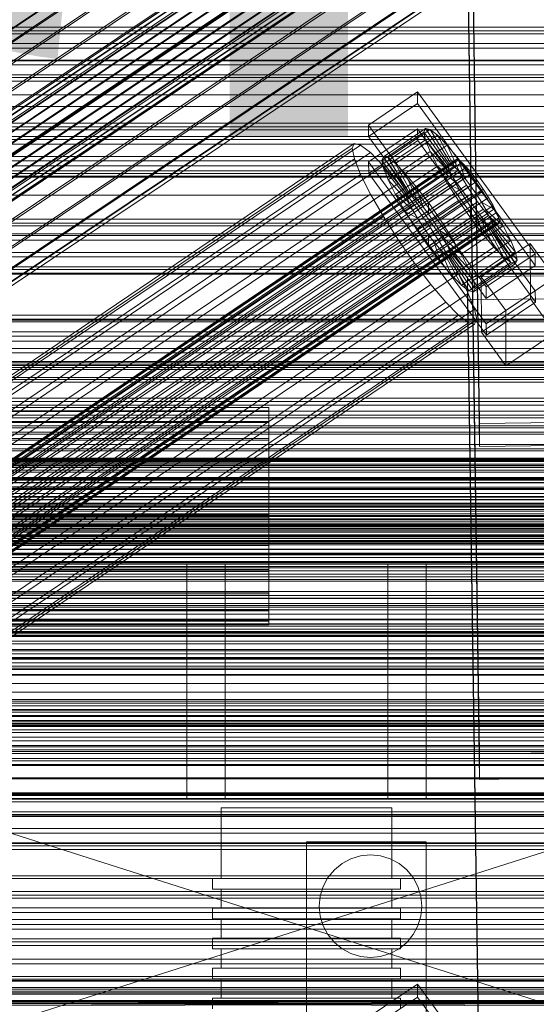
# Model space of a CAD drawing. Header units: millimetres. Extents: x -3490 to 61924, y -72580 to 6847.
# Tile 248 of 256: x 253 to 374, y -33803 to -33573. Entities that reach past the tile are written whole.
import ezdxf

# ---------------------------------------------------------------- set-up
doc = ezdxf.new("R2010")
doc.units = ezdxf.units.MM
for name, color, linetype, lineweight in [('COTAS_O', 1, 'Continuous', 0), ('COTAS_P', 1, 'Continuous', 0), ('frontal_briquetadora', 7, 'Continuous', 0), ('frontal_C01', 7, 'Continuous', 0), ('frontal_C02', 7, 'Continuous', 0), ('frontal_C03', 7, 'Continuous', 0), ('frontal_mezcladora', 7, 'Continuous', 0), ('frontal_secador', 7, 'Continuous', 0), ('frontal_tolva', 7, 'Continuous', 0)]:
    doc.layers.add(name, color=color, linetype=linetype, lineweight=lineweight)
doc.dimstyles.new('R19_100', dxfattribs={"dimtxt": 250, "dimasz": 150, "dimexe": 150, "dimexo": 80, "dimgap": 100, "dimtad": 1, "dimtih": 1, "dimtoh": 1, "dimdsep": 46, "dimcen": 0.09, "dimadec": 0, "dimazin": 0, "dimtfac": 1, "dimtdec": 4, "dimtofl": 0, "dimtmove": 0, "dimatfit": 3, "dimfxl": 1, "dimtolj": 1, "dimtzin": 0, "dimarcsym": 0})

# ---------------------------------------------------------------- blocks, each defined once
blk = doc.blocks.new('DIM_R29_57')
at = {"layer": 'COTAS_O'}
for p, q in [((-1725, -33700), (-1575, -33655)), ((1725, -33700), (1575, -33655)), ((-1725, -34400), (-1725, -33700)), ((-1725, -33700), (1725, -33700)), ((-1725, -33700), (-1575, -33745)), ((1725, -33700), (1575, -33745)), ((1725, -34400), (1725, -33700))]:
    blk.add_line(p, q, dxfattribs=at)
blk.add_text('3450 O', height=250, dxfattribs=at).set_placement((0, -33600))
blk = doc.blocks.new('DIM_R29_58')
at = {"layer": 'COTAS_P'}
for p, q in [((-150, -32300), (550, -32300)), ((550, -32300), (505, -32450)), ((550, -34900), (550, -32300)), ((550, -32300), (595, -32450)), ((550, -34900), (505, -34750)), ((550, -34900), (595, -34750)), ((-150, -34900), (550, -34900))]:
    blk.add_line(p, q, dxfattribs=at)
blk.add_text('2600 P', height=250, rotation=90, dxfattribs=at).set_placement((450, -33600))

msp = doc.modelspace()

# ---------------------------------------------------------------- linework, layer by layer
at = {"layer": 'frontal_briquetadora'}
for p, q in [((292, -33700), (348, -33700)), ((292, -33700), (292, -33755)), ((339, -33700), (301, -33700)), ((301, -33700), (301, -33755)), ((339, -33700), (339, -33755)), ((348, -33700), (348, -33755)), ((430, -33820), (210, -33750)), ((210, -33750), (430, -33750)), ((430, -33750), (210, -33820)), ((348, -33755), (292, -33755)), ((339, -33755), (301, -33755)), ((301.981, -33757), (300, -33757)), ((300, -33757), (300, -33773.5)), ((307.53, -33757), (301.981, -33757)), ((315.55, -33757), (307.53, -33757)), ((324.45, -33757), (315.55, -33757)), ((332.47, -33757), (324.45, -33757)), ((338.019, -33757), (332.47, -33757)), ((340, -33757), (338.019, -33757)), ((340, -33757), (340, -33773.5)), ((300.179, -33773.5), (298, -33773.5)), ((298, -33773.5), (298, -33776)), ((301.981, -33773.5), (300, -33773.5)), ((306.283, -33773.5), (300.179, -33773.5)), ((307.53, -33773.5), (301.981, -33773.5)), ((315.105, -33773.5), (306.283, -33773.5)), ((315.55, -33773.5), (307.53, -33773.5)), ((324.895, -33773.5), (315.105, -33773.5)), ((324.45, -33773.5), (315.55, -33773.5)), ((332.47, -33773.5), (324.45, -33773.5)), ((333.717, -33773.5), (324.895, -33773.5)), ((338.019, -33773.5), (332.47, -33773.5)), ((339.821, -33773.5), (333.717, -33773.5)), ((340, -33773.5), (338.019, -33773.5)), ((342, -33773.5), (339.821, -33773.5)), ((342, -33773.5), (342, -33776)), ((300.179, -33776), (298, -33776)), ((301.981, -33776), (300, -33776)), ((300, -33776), (300, -33780.5)), ((306.283, -33776), (300.179, -33776)), ((307.53, -33776), (301.981, -33776)), ((315.105, -33776), (306.283, -33776)), ((315.55, -33776), (307.53, -33776)), ((324.895, -33776), (315.105, -33776)), ((324.45, -33776), (315.55, -33776)), ((332.47, -33776), (324.45, -33776)), ((333.717, -33776), (324.895, -33776)), ((338.019, -33776), (332.47, -33776)), ((339.821, -33776), (333.717, -33776)), ((340, -33776), (338.019, -33776)), ((342, -33776), (339.821, -33776)), ((340, -33776), (340, -33780.5)), ((300.179, -33780.5), (298, -33780.5)), ((298, -33780.5), (298, -33783)), ((301.981, -33780.5), (300, -33780.5)), ((306.283, -33780.5), (300.179, -33780.5)), ((307.53, -33780.5), (301.981, -33780.5)), ((315.105, -33780.5), (306.283, -33780.5)), ((315.55, -33780.5), (307.53, -33780.5)), ((324.895, -33780.5), (315.105, -33780.5)), ((324.45, -33780.5), (315.55, -33780.5)), ((332.47, -33780.5), (324.45, -33780.5)), ((333.717, -33780.5), (324.895, -33780.5)), ((338.019, -33780.5), (332.47, -33780.5)), ((339.821, -33780.5), (333.717, -33780.5)), ((340, -33780.5), (338.019, -33780.5)), ((342, -33780.5), (339.821, -33780.5)), ((342, -33780.5), (342, -33783)), ((300.179, -33783), (298, -33783)), ((301.981, -33783), (300, -33783)), ((300, -33783), (300, -33787.5)), ((306.283, -33783), (300.179, -33783)), ((307.53, -33783), (301.981, -33783)), ((315.105, -33783), (306.283, -33783)), ((315.55, -33783), (307.53, -33783)), ((324.895, -33783), (315.105, -33783)), ((324.45, -33783), (315.55, -33783)), ((332.47, -33783), (324.45, -33783)), ((333.717, -33783), (324.895, -33783)), ((338.019, -33783), (332.47, -33783)), ((339.821, -33783), (333.717, -33783)), ((340, -33783), (338.019, -33783)), ((342, -33783), (339.821, -33783)), ((340, -33783), (340, -33787.5)), ((300.179, -33787.5), (298, -33787.5)), ((298, -33787.5), (298, -33790)), ((301.981, -33787.5), (300, -33787.5)), ((306.283, -33787.5), (300.179, -33787.5)), ((307.53, -33787.5), (301.981, -33787.5)), ((315.105, -33787.5), (306.283, -33787.5)), ((315.55, -33787.5), (307.53, -33787.5)), ((324.895, -33787.5), (315.105, -33787.5)), ((324.45, -33787.5), (315.55, -33787.5)), ((332.47, -33787.5), (324.45, -33787.5)), ((333.717, -33787.5), (324.895, -33787.5)), ((338.019, -33787.5), (332.47, -33787.5)), ((339.821, -33787.5), (333.717, -33787.5)), ((340, -33787.5), (338.019, -33787.5)), ((342, -33787.5), (339.821, -33787.5)), ((342, -33787.5), (342, -33790)), ((300.179, -33790), (298, -33790)), ((301.981, -33790), (300, -33790)), ((300, -33790), (300, -33794.5)), ((306.283, -33790), (300.179, -33790)), ((307.53, -33790), (301.981, -33790)), ((315.105, -33790), (306.283, -33790)), ((315.55, -33790), (307.53, -33790)), ((324.895, -33790), (315.105, -33790)), ((324.45, -33790), (315.55, -33790)), ((332.47, -33790), (324.45, -33790)), ((333.717, -33790), (324.895, -33790)), ((338.019, -33790), (332.47, -33790)), ((339.821, -33790), (333.717, -33790)), ((340, -33790), (338.019, -33790)), ((342, -33790), (339.821, -33790)), ((340, -33790), (340, -33794.5)), ((300.179, -33794.5), (298, -33794.5)), ((298, -33794.5), (298, -33797)), ((301.981, -33794.5), (300, -33794.5)), ((306.283, -33794.5), (300.179, -33794.5)), ((307.53, -33794.5), (301.981, -33794.5)), ((315.105, -33794.5), (306.283, -33794.5)), ((315.55, -33794.5), (307.53, -33794.5)), ((324.895, -33794.5), (315.105, -33794.5)), ((324.45, -33794.5), (315.55, -33794.5)), ((332.47, -33794.5), (324.45, -33794.5)), ((333.717, -33794.5), (324.895, -33794.5)), ((338.019, -33794.5), (332.47, -33794.5)), ((339.821, -33794.5), (333.717, -33794.5)), ((340, -33794.5), (338.019, -33794.5)), ((342, -33794.5), (339.821, -33794.5)), ((342, -33794.5), (342, -33797)), ((300.179, -33797), (298, -33797)), ((301.981, -33797), (300, -33797)), ((300, -33797), (300, -33801.5)), ((306.283, -33797), (300.179, -33797)), ((307.53, -33797), (301.981, -33797)), ((315.105, -33797), (306.283, -33797)), ((315.55, -33797), (307.53, -33797)), ((324.895, -33797), (315.105, -33797)), ((324.45, -33797), (315.55, -33797)), ((332.47, -33797), (324.45, -33797)), ((333.717, -33797), (324.895, -33797)), ((338.019, -33797), (332.47, -33797)), ((339.821, -33797), (333.717, -33797)), ((340, -33797), (338.019, -33797)), ((342, -33797), (339.821, -33797)), ((340, -33797), (340, -33801.5)), ((430, -33802.05), (210, -33802.209)), ((430, -33802.05), (210, -33802.05)), ((430, -33802.209), (210, -33802.05)), ((300.179, -33801.5), (298, -33801.5)), ((298, -33801.5), (298, -33804)), ((301.981, -33801.5), (300, -33801.5)), ((306.283, -33801.5), (300.179, -33801.5)), ((307.53, -33801.5), (301.981, -33801.5)), ((315.105, -33801.5), (306.283, -33801.5)), ((315.55, -33801.5), (307.53, -33801.5)), ((324.895, -33801.5), (315.105, -33801.5)), ((324.45, -33801.5), (315.55, -33801.5)), ((332.47, -33801.5), (324.45, -33801.5)), ((333.717, -33801.5), (324.895, -33801.5)), ((338.019, -33801.5), (332.47, -33801.5)), ((339.821, -33801.5), (333.717, -33801.5)), ((340, -33801.5), (338.019, -33801.5)), ((342, -33801.5), (339.821, -33801.5)), ((342, -33801.5), (342, -33804)), ((430, -33802.209), (210, -33802.684)), ((430, -33802.209), (210, -33802.209)), ((430, -33802.684), (210, -33802.209)), ((430, -33802.684), (210, -33803.471)), ((430, -33802.684), (210, -33802.684)), ((430, -33803.471), (210, -33802.684))]:
    msp.add_line(p, q, dxfattribs=at)
at = {"layer": 'frontal_C01'}
for p, q in [((360.514, -33667.158), (357.646, -33472.047)), ((360.514, -33672.55), (357.646, -33477.44)), ((334.501, -33597.333), (345.969, -33589.597)), ((345.969, -33589.597), (345.981, -33592.293)), ((345.969, -33589.597), (373.501, -33627.451)), ((345.981, -33592.293), (334.513, -33600.029)), ((373.513, -33630.147), (345.981, -33592.293)), ((-450, -33598.471), (450, -33598.471)), ((334.513, -33600.029), (334.501, -33597.333)), ((362.033, -33635.188), (334.501, -33597.333)), ((334.539, -33605.961), (346.008, -33598.225)), ((337.64, -33605.597), (347.47, -33598.966)), ((338.005, -33604.782), (347.835, -33598.151)), ((339.088, -33605.043), (348.918, -33598.412)), ((346.008, -33598.225), (346.02, -33600.921)), ((346.008, -33598.225), (373.539, -33636.079)), ((347.835, -33598.151), (347.47, -33598.966)), ((347.47, -33598.966), (353.205, -33606.852)), ((347.47, -33598.966), (347.847, -33600.802)), ((348.918, -33598.412), (347.835, -33598.151)), ((347.835, -33598.151), (353.378, -33606.466)), ((350.645, -33599.732), (348.918, -33598.412)), ((348.918, -33598.412), (353.892, -33606.59)), ((146.872, -33726.005), (331.181, -33601.67)), ((331.181, -33601.67), (330.692, -33602.76)), ((332.629, -33602.02), (331.181, -33601.67)), ((334.513, -33600.029), (362.045, -33637.884)), ((346.02, -33600.921), (334.551, -33608.657)), ((338.017, -33607.434), (347.847, -33600.802)), ((340.816, -33606.364), (350.645, -33599.732)), ((373.551, -33638.775), (346.02, -33600.921)), ((347.847, -33600.802), (353.384, -33607.722)), ((347.847, -33600.802), (348.941, -33603.535)), ((352.899, -33602.022), (350.645, -33599.732)), ((350.645, -33599.732), (354.71, -33607.215)), ((146.383, -33727.095), (330.692, -33602.76)), ((148.32, -33726.355), (332.629, -33602.02)), ((150.629, -33728.12), (334.938, -33603.785)), ((330.692, -33602.76), (331.197, -33605.215)), ((334.938, -33603.785), (332.629, -33602.02)), ((337.95, -33606.845), (334.938, -33603.785)), ((339.111, -33610.166), (348.941, -33603.535)), ((343.069, -33608.653), (352.899, -33602.022)), ((348.941, -33603.535), (353.902, -33609.016)), ((348.941, -33603.535), (350.678, -33606.977)), ((355.525, -33605.124), (352.899, -33602.022)), ((352.899, -33602.022), (355.777, -33608.3)), ((141.045, -33749.975), (354.844, -33605.747)), ((141.218, -33749.589), (355.017, -33605.361)), ((141.731, -33749.713), (355.53, -33605.485)), ((142.549, -33750.338), (356.348, -33606.11)), ((146.887, -33729.55), (331.197, -33605.215)), ((331.197, -33605.215), (332.659, -33608.868)), ((334.551, -33608.657), (334.539, -33605.961)), ((362.071, -33643.815), (334.539, -33605.961)), ((337.64, -33605.597), (338.005, -33604.782)), ((343.376, -33613.483), (337.64, -33605.597)), ((338.017, -33607.434), (337.64, -33605.597)), ((343.549, -33613.097), (338.005, -33604.782)), ((338.005, -33604.782), (339.088, -33605.043)), ((344.062, -33613.221), (339.088, -33605.043)), ((339.088, -33605.043), (340.816, -33606.364)), ((344.88, -33613.847), (340.816, -33606.364)), ((340.816, -33606.364), (343.069, -33608.653)), ((345.695, -33611.755), (355.525, -33605.124)), ((355.017, -33605.361), (354.844, -33605.747)), ((354.844, -33605.747), (355.022, -33606.617)), ((355.53, -33605.485), (355.017, -33605.361)), ((358.345, -33608.827), (355.525, -33605.124)), ((355.525, -33605.124), (357.021, -33609.769)), ((356.348, -33606.11), (355.53, -33605.485)), ((357.415, -33607.194), (356.348, -33606.11)), ((141.224, -33750.845), (355.022, -33606.617)), ((141.742, -33752.14), (355.541, -33607.911)), ((143.617, -33751.423), (357.415, -33607.194)), ((144.861, -33752.892), (358.659, -33608.664)), ((153.641, -33731.18), (337.95, -33606.845)), ((334.551, -33608.657), (362.083, -33646.512)), ((341.461, -33610.992), (337.95, -33606.845)), ((343.554, -33614.353), (338.017, -33607.434)), ((339.111, -33610.166), (338.017, -33607.434)), ((340.848, -33613.608), (350.678, -33606.977)), ((345.947, -33614.931), (343.069, -33608.653)), ((343.069, -33608.653), (345.695, -33611.755)), ((353.205, -33606.852), (343.376, -33613.483)), ((353.378, -33606.466), (343.549, -33613.097)), ((353.384, -33607.722), (343.554, -33614.353)), ((353.892, -33606.59), (344.062, -33613.221)), ((354.71, -33607.215), (344.88, -33613.847)), ((355.777, -33608.3), (345.947, -33614.931)), ((350.678, -33606.977), (354.725, -33610.647)), ((350.678, -33606.977), (352.938, -33610.894)), ((353.205, -33606.852), (353.378, -33606.466)), ((353.384, -33607.722), (353.205, -33606.852)), ((353.378, -33606.466), (353.892, -33606.59)), ((353.902, -33609.016), (353.384, -33607.722)), ((353.892, -33606.59), (354.71, -33607.215)), ((354.71, -33607.215), (355.777, -33608.3)), ((355.022, -33606.617), (355.541, -33607.911)), ((355.541, -33607.911), (356.363, -33609.542)), ((355.777, -33608.3), (357.021, -33609.769)), ((358.659, -33608.664), (357.415, -33607.194)), ((359.995, -33610.418), (358.659, -33608.664)), ((450, -33609.256), (-450, -33609.256)), ((142.565, -33753.77), (356.363, -33609.542)), ((359.995, -33610.418), (146.196, -33754.647)), ((148.35, -33733.203), (332.659, -33608.868)), ((157.152, -33735.327), (341.461, -33610.992)), ((332.659, -33608.868), (334.981, -33613.47)), ((344.073, -33615.648), (339.111, -33610.166)), ((340.848, -33613.608), (339.111, -33610.166)), ((345.231, -33615.943), (341.461, -33610.992)), ((343.108, -33617.526), (352.938, -33610.894)), ((353.902, -33609.016), (344.073, -33615.648)), ((354.725, -33610.647), (344.895, -33617.278)), ((357.021, -33609.769), (347.191, -33616.4)), ((358.345, -33608.827), (348.515, -33615.458)), ((352.938, -33610.894), (355.796, -33612.503)), ((352.938, -33610.894), (355.569, -33615.02)), ((354.725, -33610.647), (353.902, -33609.016)), ((355.796, -33612.503), (354.725, -33610.647)), ((356.363, -33609.542), (357.434, -33611.397)), ((357.021, -33609.769), (358.357, -33611.523)), ((358.357, -33611.523), (358.345, -33608.827)), ((361.166, -33612.88), (358.345, -33608.827)), ((361.332, -33612.338), (359.995, -33610.418)), ((143.635, -33755.626), (357.434, -33611.397)), ((147.533, -33756.566), (361.332, -33612.338)), ((343.549, -33613.097), (343.376, -33613.483)), ((344.062, -33613.221), (343.549, -33613.097)), ((344.88, -33613.847), (344.062, -33613.221)), ((347.191, -33616.4), (345.695, -33611.755)), ((345.695, -33611.755), (348.515, -33615.458)), ((355.796, -33612.503), (345.966, -33619.134)), ((348.527, -33618.155), (358.357, -33611.523)), ((351.336, -33619.511), (361.166, -33612.88)), ((357.042, -33614.457), (355.796, -33612.503)), ((357.434, -33611.397), (358.68, -33613.352)), ((358.357, -33611.523), (359.693, -33613.443)), ((361.166, -33612.88), (359.693, -33613.443)), ((363.797, -33617.006), (361.166, -33612.88)), ((362.578, -33614.292), (361.332, -33612.338)), ((144.881, -33757.58), (358.68, -33613.352)), ((146.218, -33759.5), (360.017, -33615.271)), ((148.779, -33758.52), (362.578, -33614.292)), ((150.672, -33737.804), (334.981, -33613.47)), ((334.981, -33613.47), (338.003, -33618.707)), ((344.895, -33617.278), (340.848, -33613.608)), ((343.108, -33617.526), (340.848, -33613.608)), ((343.376, -33613.483), (343.554, -33614.353)), ((343.554, -33614.353), (344.073, -33615.648)), ((345.947, -33614.931), (344.88, -33613.847)), ((345.739, -33621.651), (355.569, -33615.02)), ((347.191, -33616.4), (345.947, -33614.931)), ((357.042, -33614.457), (347.212, -33621.088)), ((348.515, -33615.458), (348.527, -33618.155)), ((348.515, -33615.458), (351.336, -33619.511)), ((359.693, -33613.443), (349.863, -33620.074)), ((360.939, -33615.397), (351.109, -33622.029)), ((355.569, -33615.02), (357.042, -33614.457)), ((355.569, -33615.02), (358.39, -33619.073)), ((358.378, -33616.377), (357.042, -33614.457)), ((358.68, -33613.352), (360.017, -33615.271)), ((359.693, -33613.443), (360.939, -33615.397)), ((360.017, -33615.271), (361.352, -33617.026)), ((363.797, -33617.006), (360.939, -33615.397)), ((360.939, -33615.397), (362.01, -33617.253)), ((363.648, -33616.148), (362.578, -33614.292)), ((147.554, -33761.254), (361.352, -33617.026)), ((149.85, -33760.376), (363.648, -33616.148)), ((150.672, -33762.007), (364.471, -33617.778)), ((345.231, -33615.943), (160.922, -33740.278)), ((345.966, -33619.134), (343.108, -33617.526)), ((345.739, -33621.651), (343.108, -33617.526)), ((344.073, -33615.648), (344.895, -33617.278)), ((344.895, -33617.278), (345.966, -33619.134)), ((349.002, -33621.361), (345.231, -33615.943)), ((348.527, -33618.155), (347.191, -33616.4)), ((358.378, -33616.377), (348.548, -33623.008)), ((362.01, -33617.253), (352.18, -33623.884)), ((353.967, -33623.637), (363.797, -33617.006)), ((358.39, -33619.073), (358.378, -33616.377)), ((359.714, -33618.131), (358.378, -33616.377)), ((361.352, -33617.026), (362.596, -33618.495)), ((366.057, -33620.923), (362.01, -33617.253)), ((362.01, -33617.253), (362.833, -33618.883)), ((364.471, -33617.778), (363.648, -33616.148)), ((366.057, -33620.923), (363.797, -33617.006)), ((364.989, -33619.073), (364.471, -33617.778)), ((148.798, -33762.723), (362.596, -33618.495)), ((149.865, -33763.808), (363.664, -33619.579)), ((150.683, -33764.433), (364.482, -33620.205)), ((151.191, -33763.301), (364.989, -33619.073)), ((151.369, -33764.171), (365.168, -33619.942)), ((153.694, -33743.041), (338.003, -33618.707)), ((338.003, -33618.707), (341.52, -33624.222)), ((345.966, -33619.134), (347.212, -33621.088)), ((349.863, -33620.074), (348.527, -33618.155)), ((348.56, -33625.704), (358.39, -33619.073)), ((349.863, -33620.074), (351.336, -33619.511)), ((351.109, -33622.029), (349.863, -33620.074)), ((359.714, -33618.131), (349.884, -33624.762)), ((360.958, -33619.6), (351.128, -33626.231)), ((351.336, -33619.511), (353.967, -33623.637)), ((362.833, -33618.883), (353.003, -33625.515)), ((363.351, -33620.178), (353.521, -33626.809)), ((358.39, -33619.073), (361.21, -33622.776)), ((361.21, -33622.776), (359.714, -33618.131)), ((360.958, -33619.6), (359.714, -33618.131)), ((363.836, -33625.878), (360.958, -33619.6)), ((362.025, -33620.685), (360.958, -33619.6)), ((362.596, -33618.495), (363.664, -33619.579)), ((367.794, -33624.365), (362.833, -33618.883)), ((362.833, -33618.883), (363.351, -33620.178)), ((368.888, -33627.098), (363.351, -33620.178)), ((363.351, -33620.178), (363.53, -33621.048)), ((363.664, -33619.579), (364.482, -33620.205)), ((364.482, -33620.205), (364.995, -33620.329)), ((365.168, -33619.942), (364.989, -33619.073)), ((364.995, -33620.329), (365.168, -33619.942)), ((151.196, -33764.557), (364.995, -33620.329)), ((164.693, -33745.696), (349.002, -33621.361)), ((347.212, -33621.088), (345.739, -33621.651)), ((348.56, -33625.704), (345.739, -33621.651)), ((347.212, -33621.088), (348.548, -33623.008)), ((352.519, -33626.876), (349.002, -33621.361)), ((352.18, -33623.884), (351.109, -33622.029)), ((351.109, -33622.029), (353.967, -33623.637)), ((362.025, -33620.685), (352.196, -33627.316)), ((362.843, -33621.31), (353.014, -33627.941)), ((363.357, -33621.434), (353.527, -33628.065)), ((363.53, -33621.048), (353.7, -33627.679)), ((356.228, -33627.554), (366.057, -33620.923)), ((366.09, -33628.168), (362.025, -33620.685)), ((362.843, -33621.31), (362.025, -33620.685)), ((367.817, -33629.488), (362.843, -33621.31)), ((363.357, -33621.434), (362.843, -33621.31)), ((363.53, -33621.048), (363.357, -33621.434)), ((368.9, -33629.749), (363.357, -33621.434)), ((369.265, -33628.934), (363.53, -33621.048)), ((367.794, -33624.365), (366.057, -33620.923)), ((157.211, -33748.557), (341.52, -33624.222)), ((341.52, -33624.222), (345.291, -33629.64)), ((348.548, -33623.008), (348.56, -33625.704)), ((348.548, -33623.008), (349.884, -33624.762)), ((349.884, -33624.762), (351.38, -33629.407)), ((349.884, -33624.762), (351.128, -33626.231)), ((351.38, -33629.407), (361.21, -33622.776)), ((353.003, -33625.515), (352.18, -33623.884)), ((352.18, -33623.884), (356.228, -33627.554)), ((353.967, -33623.637), (356.228, -33627.554)), ((357.964, -33630.996), (367.794, -33624.365)), ((361.21, -33622.776), (363.836, -33625.878)), ((368.888, -33627.098), (367.794, -33624.365)), ((168.21, -33751.211), (352.519, -33626.876)), ((351.38, -33629.407), (348.56, -33625.704)), ((351.128, -33626.231), (354.006, -33632.51)), ((351.128, -33626.231), (352.196, -33627.316)), ((355.541, -33632.113), (352.519, -33626.876)), ((353.521, -33626.809), (353.003, -33625.515)), ((353.003, -33625.515), (357.964, -33630.996)), ((353.7, -33627.679), (353.521, -33626.809)), ((353.521, -33626.809), (359.058, -33633.729)), ((354.006, -33632.51), (363.836, -33625.878)), ((359.058, -33633.729), (368.888, -33627.098)), ((360.882, -33632.802), (372.35, -33625.065)), ((363.836, -33625.878), (366.09, -33628.168)), ((369.265, -33628.934), (368.888, -33627.098)), ((372.35, -33625.065), (372.408, -33638.007)), ((372.35, -33625.065), (378.086, -33632.952)), ((354.006, -33632.51), (351.38, -33629.407)), ((352.196, -33627.316), (356.26, -33634.799)), ((352.196, -33627.316), (353.014, -33627.941)), ((353.014, -33627.941), (357.987, -33636.119)), ((353.014, -33627.941), (353.527, -33628.065)), ((353.527, -33628.065), (353.7, -33627.679)), ((353.527, -33628.065), (359.07, -33636.38)), ((353.7, -33627.679), (359.436, -33635.565)), ((356.228, -33627.554), (357.964, -33630.996)), ((356.26, -33634.799), (366.09, -33628.168)), ((359.436, -33635.565), (369.265, -33628.934)), ((373.501, -33627.451), (362.033, -33635.188)), ((366.09, -33628.168), (367.817, -33629.488)), ((368.9, -33629.749), (369.265, -33628.934)), ((373.513, -33630.147), (373.501, -33627.451)), ((160.982, -33753.975), (345.291, -33629.64)), ((345.291, -33629.64), (349.061, -33634.591)), ((357.964, -33630.996), (359.058, -33633.729)), ((357.987, -33636.119), (367.817, -33629.488)), ((359.07, -33636.38), (368.9, -33629.749)), ((362.045, -33637.884), (373.513, -33630.147)), ((367.817, -33629.488), (368.9, -33629.749)), ((450, -33632.175), (-450, -33632.175)), ((171.232, -33756.448), (355.541, -33632.113)), ((356.26, -33634.799), (354.006, -33632.51)), ((357.863, -33636.715), (355.541, -33632.113)), ((357.646, -33632.83), (375.644, -33632.585)), ((357.646, -33638.223), (357.646, -33632.83)), ((360.514, -33827.941), (357.646, -33632.83)), ((359.058, -33633.729), (359.436, -33635.565)), ((360.939, -33645.743), (360.882, -33632.802)), ((366.618, -33640.688), (360.882, -33632.802)), ((378.086, -33632.952), (366.618, -33640.688)), ((164.752, -33758.926), (349.061, -33634.591)), ((349.061, -33634.591), (352.572, -33638.738)), ((357.987, -33636.119), (356.26, -33634.799)), ((359.07, -33636.38), (357.987, -33636.119)), ((359.436, -33635.565), (359.07, -33636.38)), ((362.033, -33635.188), (362.045, -33637.884)), ((373.539, -33636.079), (362.071, -33643.815)), ((373.551, -33638.775), (373.539, -33636.079)), ((173.554, -33761.05), (357.863, -33636.715)), ((375.644, -33637.978), (357.646, -33638.223)), ((360.514, -33833.334), (357.646, -33638.223)), ((359.326, -33640.368), (357.863, -33636.715)), ((372.408, -33638.007), (360.939, -33645.743)), ((378.143, -33645.893), (372.408, -33638.007)), ((168.263, -33763.073), (352.572, -33638.738)), ((175.016, -33764.703), (359.326, -33640.368)), ((352.572, -33638.738), (355.584, -33641.798)), ((359.83, -33642.823), (359.326, -33640.368)), ((362.083, -33646.512), (373.551, -33638.775)), ((366.618, -33640.688), (366.675, -33653.629)), ((-450, -33642.959), (450, -33642.959)), ((171.275, -33766.133), (355.584, -33641.798)), ((175.521, -33767.158), (359.83, -33642.823)), ((355.584, -33641.798), (357.893, -33643.563)), ((359.341, -33643.913), (359.83, -33642.823)), ((173.584, -33767.898), (357.893, -33643.563)), ((175.032, -33768.247), (359.341, -33643.913)), ((357.893, -33643.563), (359.341, -33643.913)), ((362.071, -33643.815), (362.083, -33646.512)), ((360.939, -33645.743), (366.675, -33653.629)), ((366.675, -33653.629), (378.143, -33645.893)), ((-425, -33661.983), (425, -33661.983)), ((-311.15, -33663.388), (311.15, -33663.388)), ((311.15, -33664.18), (311.15, -33663.388)), ((311.15, -33663.388), (311.15, -33664.327)), ((-311.15, -33664.18), (311.15, -33664.18)), ((-311.15, -33664.327), (311.15, -33664.327)), ((311.15, -33666.649), (311.15, -33664.18)), ((311.15, -33664.327), (311.15, -33666.933)), ((-311.15, -33666.649), (311.15, -33666.649)), ((-311.15, -33666.933), (311.15, -33666.933)), ((311.15, -33670.626), (311.15, -33666.649)), ((311.15, -33666.933), (311.15, -33671.028)), ((378.512, -33666.912), (360.514, -33667.158)), ((360.514, -33667.158), (360.514, -33672.55)), ((-311.15, -33670.626), (311.15, -33670.626)), ((311.15, -33675.841), (311.15, -33670.626)), ((-311.15, -33671.028), (311.15, -33671.028)), ((311.15, -33671.028), (311.15, -33676.334)), ((360.514, -33672.55), (378.512, -33672.305)), ((425, -33673.539), (-425, -33673.539)), ((425, -33675.679), (-425, -33675.679)), ((-311.15, -33675.841), (311.15, -33675.841)), ((-311.15, -33676.334), (311.15, -33676.334)), ((311.15, -33681.938), (311.15, -33675.841)), ((311.15, -33676.334), (311.15, -33682.488)), ((-440, -33679.787), (440, -33679.787)), ((-440, -33680.068), (440, -33680.068)), ((-440, -33680.12), (440, -33680.12)), ((-440, -33680.942), (440, -33680.942)), ((-440, -33681.043), (440, -33681.043)), ((-440, -33682.352), (440, -33682.352)), ((311.15, -33681.938), (-311.15, -33681.938)), ((311.15, -33688.502), (311.15, -33681.938)), ((-440, -33682.494), (440, -33682.494)), ((-440, -33684.2), (440, -33684.2)), ((-440, -33684.374), (440, -33684.374)), ((-311.15, -33682.488), (311.15, -33682.488)), ((311.15, -33682.488), (311.15, -33689.071)), ((440, -33686.36), (-440, -33686.36)), ((-440, -33686.555), (440, -33686.555)), ((-440, -33688.686), (440, -33688.686)), ((-440, -33688.887), (440, -33688.887)), ((-425, -33687.235), (425, -33687.235)), ((-311.15, -33688.502), (311.15, -33688.502)), ((-311.15, -33689.071), (311.15, -33689.071)), ((311.15, -33695.086), (311.15, -33688.502)), ((311.15, -33689.071), (311.15, -33695.635)), ((-450, -33690.14), (450, -33690.14)), ((-440, -33691.018), (440, -33691.018)), ((-440, -33691.213), (440, -33691.213)), ((-440, -33693.199), (440, -33693.199)), ((-440, -33693.374), (440, -33693.374)), ((-440, -33695.079), (440, -33695.079)), ((-440, -33695.221), (440, -33695.221)), ((-311.15, -33695.086), (311.15, -33695.086)), ((-311.15, -33695.635), (311.15, -33695.635)), ((311.15, -33701.24), (311.15, -33695.086)), ((311.15, -33695.635), (311.15, -33701.732)), ((-440, -33696.53), (440, -33696.53)), ((-440, -33696.631), (440, -33696.631)), ((-440, -33697.453), (440, -33697.453)), ((-440, -33697.505), (440, -33697.505)), ((-440, -33697.786), (440, -33697.786)), ((450, -33700.925), (-450, -33700.925)), ((-311.15, -33701.24), (311.15, -33701.24)), ((-311.15, -33701.732), (311.15, -33701.732)), ((311.15, -33706.545), (311.15, -33701.24)), ((311.15, -33701.732), (311.15, -33706.947)), ((-311.15, -33706.545), (311.15, -33706.545)), ((-311.15, -33706.947), (311.15, -33706.947)), ((311.15, -33710.64), (311.15, -33706.545)), ((311.15, -33706.947), (311.15, -33710.924)), ((-311.15, -33710.64), (311.15, -33710.64)), ((-311.15, -33710.924), (311.15, -33710.924)), ((311.15, -33713.246), (311.15, -33710.64)), ((311.15, -33710.924), (311.15, -33713.393)), ((-311.15, -33713.246), (311.15, -33713.246)), ((-311.15, -33713.393), (311.15, -33713.393)), ((-311.15, -33714.185), (311.15, -33714.185)), ((311.15, -33714.185), (311.15, -33713.246)), ((311.15, -33713.393), (311.15, -33714.185)), ((450, -33723.844), (-450, -33723.844)), ((-450, -33734.629), (450, -33734.629))]:
    msp.add_line(p, q, dxfattribs=at)
at = {"layer": 'frontal_C02'}
for p, q in [((148.32, -33643.613), (332.629, -33520.358)), ((146.383, -33644.738), (330.692, -33521.484)), ((150.629, -33645.201), (334.938, -33521.946)), ((141.045, -33667.419), (354.844, -33524.443)), ((141.218, -33666.964), (355.017, -33523.989)), ((141.224, -33668.353), (355.022, -33525.377)), ((141.731, -33667.02), (355.53, -33524.045)), ((142.549, -33667.583), (356.348, -33524.607)), ((143.617, -33668.613), (357.415, -33525.638)), ((146.887, -33647.374), (331.197, -33524.119)), ((153.641, -33648.11), (337.95, -33524.855)), ((141.742, -33669.702), (355.541, -33526.727)), ((144.861, -33670.042), (358.659, -33527.067)), ((148.35, -33651.184), (332.659, -33527.929)), ((142.565, -33671.376), (356.363, -33528.401)), ((143.635, -33673.259), (357.434, -33530.284)), ((359.995, -33528.796), (146.196, -33671.772)), ((157.152, -33652.142), (341.461, -33528.888)), ((144.881, -33675.224), (358.68, -33532.249)), ((147.533, -33673.684), (361.332, -33530.709)), ((148.779, -33675.649), (362.578, -33532.673)), ((150.672, -33655.907), (334.981, -33532.652)), ((146.218, -33677.137), (360.017, -33534.161)), ((149.85, -33677.532), (363.648, -33534.557)), ((345.231, -33533.769), (160.922, -33657.023)), ((147.554, -33678.866), (361.352, -33535.891)), ((148.798, -33680.295), (362.596, -33537.32)), ((150.672, -33679.206), (364.471, -33536.23)), ((149.865, -33681.326), (363.664, -33538.35)), ((150.683, -33681.888), (364.482, -33538.913)), ((151.191, -33680.556), (364.989, -33537.58)), ((151.196, -33681.944), (364.995, -33538.969)), ((151.369, -33681.49), (365.168, -33538.514)), ((153.694, -33661.222), (338.003, -33537.968)), ((164.693, -33662.42), (349.002, -33539.166)), ((157.211, -33666.767), (341.52, -33543.513)), ((168.21, -33667.965), (352.519, -33544.711)), ((160.982, -33672.164), (345.291, -33548.91)), ((171.232, -33673.281), (355.541, -33550.026)), ((360.514, -33744.387), (357.646, -33550.982)), ((164.752, -33677.045), (349.061, -33553.791)), ((173.554, -33678.004), (357.863, -33554.749)), ((168.263, -33681.078), (352.572, -33557.823)), ((360.514, -33750.348), (357.646, -33556.943)), ((175.016, -33681.813), (359.326, -33558.559)), ((171.275, -33683.987), (355.584, -33560.732)), ((173.584, -33685.574), (357.893, -33562.32)), ((175.032, -33685.732), (359.341, -33562.478)), ((175.521, -33684.449), (359.83, -33561.195)), ((-425, -33738.79), (425, -33738.79)), ((378.512, -33744.143), (360.514, -33744.387)), ((360.514, -33744.387), (360.514, -33750.348)), ((425, -33750.245), (-425, -33750.245)), ((360.514, -33750.348), (378.512, -33750.105)), ((425, -33753.931), (-425, -33753.931)), ((-425, -33765.386), (425, -33765.386)), ((334.501, -33805.952), (345.969, -33798.283)), ((345.969, -33798.283), (345.981, -33801.263)), ((345.969, -33798.283), (373.501, -33835.805)), ((345.981, -33801.263), (334.513, -33808.932)), ((373.513, -33838.786), (345.981, -33801.263))]:
    msp.add_line(p, q, dxfattribs=at)
at = {"layer": 'frontal_C03'}
for p, q in [((1250, -33574.448), (-1250, -33574.448)), ((1250, -33575.33), (-1250, -33575.33)), ((1250, -33575.983), (-1250, -33575.983)), ((1250, -33578.291), (-1250, -33578.291)), ((-1250, -33579.348), (1250, -33579.348)), ((1250, -33582.2), (-1250, -33582.2)), ((1250, -33583.257), (-1250, -33583.257)), ((1250, -33585.565), (-1250, -33585.565)), ((1250, -33586.218), (-1250, -33586.218)), ((1250, -33587.1), (-1250, -33587.1)), ((1250, -33596.906), (-1250, -33596.906)), ((1250, -33597.787), (-1250, -33597.787)), ((1250, -33598.441), (-1250, -33598.441)), ((1250, -33600.748), (-1250, -33600.748)), ((-1250, -33601.806), (1250, -33601.806)), ((1250, -33604.658), (-1250, -33604.658)), ((1250, -33605.715), (-1250, -33605.715)), ((1250, -33608.022), (-1250, -33608.022)), ((1250, -33608.676), (-1250, -33608.676)), ((1250, -33609.557), (-1250, -33609.557)), ((-1500, -33613.77), (1500, -33613.77)), ((1250, -33619.364), (-1250, -33619.364)), ((1250, -33620.245), (-1250, -33620.245)), ((1250, -33620.898), (-1250, -33620.898)), ((1500, -33622.753), (-1500, -33622.753)), ((1250, -33623.206), (-1250, -33623.206)), ((-1250, -33624.263), (1250, -33624.263)), ((1250, -33627.115), (-1250, -33627.115)), ((1250, -33628.173), (-1250, -33628.173)), ((1250, -33630.48), (-1250, -33630.48)), ((1250, -33631.134), (-1250, -33631.134)), ((1250, -33632.015), (-1250, -33632.015)), ((1250, -33641.821), (-1250, -33641.821)), ((1250, -33642.703), (-1250, -33642.703)), ((1250, -33643.356), (-1250, -33643.356)), ((1500, -33647.876), (-1500, -33647.876)), ((1250, -33645.664), (-1250, -33645.664)), ((-1250, -33646.721), (1250, -33646.721)), ((1250, -33649.573), (-1250, -33649.573)), ((1250, -33650.63), (-1250, -33650.63)), ((-1250, -33652.647), (1250, -33652.647)), ((1250, -33652.938), (-1250, -33652.938)), ((-1250, -33653.444), (1250, -33653.444)), ((1250, -33653.591), (-1250, -33653.591)), ((-1250, -33654.029), (1250, -33654.029)), ((1250, -33654.473), (-1250, -33654.473)), ((-1500, -33656.859), (1500, -33656.859)), ((-1250, -33656.367), (1250, -33656.367)), ((-1250, -33657.496), (1250, -33657.496)), ((-1250, -33661.215), (1250, -33661.215)), ((-1250, -33662.812), (1250, -33662.812)), ((1250, -33664.279), (-1250, -33664.279)), ((1250, -33665.16), (-1250, -33665.16)), ((1250, -33665.814), (-1250, -33665.814)), ((-1250, -33667.659), (1250, -33667.659)), ((1250, -33668.121), (-1250, -33668.121)), ((-1250, -33669.178), (1250, -33669.178)), ((-1250, -33669.615), (1250, -33669.615)), ((1250, -33672.031), (-1250, -33672.031)), ((1250, -33673.088), (-1250, -33673.088)), ((-1250, -33675.259), (1250, -33675.259)), ((1250, -33675.395), (-1250, -33675.395)), ((-1268, -33675.632), (1268, -33675.632)), ((-1268, -33675.857), (1268, -33675.857)), ((-1268, -33676.021), (1268, -33676.021)), ((-1268, -33676.679), (1268, -33676.679)), ((-1268, -33676.996), (1268, -33676.996)), ((1250, -33676.049), (-1250, -33676.049)), ((1250, -33676.93), (-1250, -33676.93)), ((1250, -33677.44), (-1250, -33677.44)), ((-1268, -33678.042), (1268, -33678.042)), ((-1268, -33678.491), (1268, -33678.491)), ((-1268, -33679.855), (1268, -33679.855)), ((-1268, -33680.405), (1268, -33680.405)), ((-1268, -33681.992), (1268, -33681.992)), ((1268, -33682.606), (-1268, -33682.606)), ((-1268, -33684.309), (1268, -33684.309)), ((-1250, -33683.498), (1250, -33683.498)), ((-1268, -33684.944), (1268, -33684.944)), ((-1268, -33686.648), (1268, -33686.648)), ((-1250, -33685.756), (1250, -33685.756)), ((1250, -33686.737), (-1250, -33686.737)), ((-1268, -33687.261), (1268, -33687.261)), ((-1268, -33688.849), (1268, -33688.849)), ((1250, -33687.618), (-1250, -33687.618)), ((1250, -33688.271), (-1250, -33688.271)), ((-1268, -33689.399), (1268, -33689.399)), ((-1268, -33690.762), (1268, -33690.762)), ((-1268, -33691.211), (1268, -33691.211)), ((1250, -33690.579), (-1250, -33690.579)), ((-1268, -33692.257), (1268, -33692.257)), ((-1268, -33692.575), (1268, -33692.575)), ((-1268, -33693.233), (1268, -33693.233)), ((-1268, -33693.397), (1268, -33693.397)), ((-1268, -33693.621), (1268, -33693.621)), ((-1250, -33691.636), (1250, -33691.636)), ((-1250, -33691.813), (1250, -33691.813)), ((-1250, -33693.994), (1250, -33693.994)), ((1250, -33694.488), (-1250, -33694.488)), ((1250, -33695.546), (-1250, -33695.546)), ((1250, -33697.853), (-1250, -33697.853)), ((1250, -33698.506), (-1250, -33698.506)), ((1250, -33699.388), (-1250, -33699.388)), ((-1250, -33699.639), (1250, -33699.639)), ((-1250, -33701.595), (1250, -33701.595)), ((-1250, -33706.442), (1250, -33706.442)), ((-1250, -33708.038), (1250, -33708.038)), ((1250, -33709.194), (-1250, -33709.194)), ((1250, -33710.076), (-1250, -33710.076)), ((1250, -33710.729), (-1250, -33710.729)), ((-1250, -33711.758), (1250, -33711.758)), ((-1250, -33712.887), (1250, -33712.887)), ((1250, -33713.036), (-1250, -33713.036)), ((-1250, -33714.094), (1250, -33714.094)), ((-1250, -33715.225), (1250, -33715.225)), ((-1250, -33715.809), (1250, -33715.809)), ((-1250, -33716.607), (1250, -33716.607)), ((1250, -33716.946), (-1250, -33716.946)), ((1250, -33718.003), (-1250, -33718.003)), ((1250, -33720.311), (-1250, -33720.311)), ((1250, -33720.964), (-1250, -33720.964)), ((1250, -33721.845), (-1250, -33721.845)), ((1250, -33731.652), (-1250, -33731.652)), ((1250, -33732.533), (-1250, -33732.533)), ((1250, -33733.187), (-1250, -33733.187)), ((1530, -33737.417), (-1530, -33737.417)), ((-1500, -33735.441), (1500, -33735.441)), ((1250, -33735.494), (-1250, -33735.494)), ((-1250, -33736.551), (1250, -33736.551)), ((1250, -33739.403), (-1250, -33739.403)), ((1250, -33740.461), (-1250, -33740.461)), ((1530, -33742.417), (-1530, -33742.417)), ((1250, -33742.768), (-1250, -33742.768)), ((1250, -33743.422), (-1250, -33743.422)), ((1250, -33744.303), (-1250, -33744.303)), ((1500, -33746.85), (-1500, -33746.85)), ((1500, -33747.135), (-1500, -33747.135)), ((1250, -33754.109), (-1250, -33754.109)), ((1250, -33754.991), (-1250, -33754.991)), ((1250, -33755.644), (-1250, -33755.644)), ((1250, -33757.952), (-1250, -33757.952)), ((-1500, -33758.543), (1500, -33758.543)), ((-1250, -33759.009), (1250, -33759.009)), ((1250, -33761.861), (-1250, -33761.861)), ((1250, -33762.918), (-1250, -33762.918)), ((1250, -33765.226), (-1250, -33765.226)), ((1250, -33765.879), (-1250, -33765.879)), ((1250, -33766.761), (-1250, -33766.761)), ((1250, -33776.567), (-1250, -33776.567)), ((1250, -33777.448), (-1250, -33777.448)), ((1250, -33778.102), (-1250, -33778.102)), ((1250, -33780.409), (-1250, -33780.409)), ((-1250, -33781.467), (1250, -33781.467)), ((1250, -33784.319), (-1250, -33784.319)), ((1250, -33785.376), (-1250, -33785.376)), ((1250, -33787.683), (-1250, -33787.683)), ((1250, -33788.337), (-1250, -33788.337)), ((1250, -33789.218), (-1250, -33789.218)), ((1530, -33792.417), (-1530, -33792.417)), ((1530, -33797.417), (-1530, -33797.417)), ((-1250, -33796.431), (1250, -33796.431)), ((-1250, -33797.064), (1250, -33797.064)), ((-1250, -33797.528), (1250, -33797.528)), ((1250, -33799.025), (-1250, -33799.025)), ((-1250, -33799.383), (1250, -33799.383)), ((1250, -33799.906), (-1250, -33799.906)), ((-1250, -33800.28), (1250, -33800.28)), ((1250, -33800.56), (-1250, -33800.56)), ((1250, -33802.867), (-1250, -33802.867))]:
    msp.add_line(p, q, dxfattribs=at)
at = {"layer": 'frontal_mezcladora'}
for p, q in [((-650, -33700), (650, -33700)), ((-650, -33730), (650, -33730)), ((-625, -33730), (625, -33730))]:
    msp.add_line(p, q, dxfattribs=at)
at = {"layer": 'frontal_secador'}
for p, q in [((1250, -33582.349), (-1250, -33582.349)), ((1250, -33590.291), (-1250, -33590.291)), ((1250, -33593), (-1250, -33593)), ((-1250, -33676), (1250, -33676)), ((-1250, -33682), (1250, -33682)), ((-1250, -33685), (1250, -33685)), ((1250, -33686), (-1250, -33686)), ((-1250, -33686.659), (1250, -33686.659)), ((1250, -33689.659), (-1250, -33689.659)), ((-1250, -33691), (1250, -33691)), ((1250, -33694), (-1250, -33694)), ((-1250, -33694.728), (1250, -33694.728)), ((-1250, -33697.588), (1250, -33697.588)), ((1250, -33697.611), (-1250, -33697.611)), ((1250, -33697.728), (-1250, -33697.728)), ((-1250, -33699.387), (1250, -33699.387)), ((1250, -33699.918), (-1250, -33699.918)), ((-1250, -33700), (1250, -33700)), ((1250, -33700.588), (-1250, -33700.588)), ((1250, -33702.387), (-1250, -33702.387)), ((1250, -33703), (-1250, -33703)), ((-1250, -33703.65), (1250, -33703.65)), ((1250, -33704), (-1250, -33704)), ((1250, -33707.382), (-1250, -33707.382)), ((-1250, -33708), (1250, -33708)), ((1250, -33709.689), (-1250, -33709.689)), ((1250, -33714), (-1250, -33714)), ((1250, -33714.545), (-1250, -33714.545)), ((1250, -33716), (-1250, -33716)), ((1250, -33716.144), (-1250, -33716.144)), ((1250, -33716.709), (-1250, -33716.709)), ((1250, -33718.686), (-1250, -33718.686)), ((1250, -33720), (-1250, -33720)), ((1320, -33722), (-1320, -33722)), ((1320, -33722.273), (-1320, -33722.273)), ((1320, -33723.072), (-1320, -33723.072)), ((1250, -33722), (-1250, -33722)), ((1320, -33724.343), (-1320, -33724.343)), ((1320, -33726), (-1320, -33726)), ((1250, -33724.651), (-1250, -33724.651)), ((1250, -33725.859), (-1250, -33725.859)), ((-1250, -33726), (1250, -33726)), ((1320, -33727.929), (-1320, -33727.929)), ((-1320, -33730), (1320, -33730)), ((-1250, -33730), (1250, -33730)), ((1320, -33732.071), (-1320, -33732.071)), ((1320, -33734), (-1320, -33734)), ((1250, -33734.141), (-1250, -33734.141)), ((1320, -33735.657), (-1320, -33735.657)), ((1320, -33736.928), (-1320, -33736.928)), ((1250, -33737.285), (-1250, -33737.285)), ((1320, -33737.727), (-1320, -33737.727)), ((1320, -33738), (-1320, -33738)), ((1250, -33738), (-1250, -33738)), ((1250, -33741.314), (-1250, -33741.314)), ((1250, -33743.856), (-1250, -33743.856)), ((1250, -33745.455), (-1250, -33745.455)), ((1250, -33746), (-1250, -33746)), ((1360, -33753.5), (-1360, -33753.5)), ((1250, -33753.75), (-1250, -33753.75)), ((1360, -33754.863), (-1360, -33754.863)), ((1360, -33758.859), (-1360, -33758.859)), ((1360, -33765.216), (-1360, -33765.216)), ((320, -33765), (348, -33765)), ((320, -33865), (320, -33765)), ((348, -33865), (348, -33765)), ((328.333, -33770.022), (330.408, -33768.913)), ((330.408, -33768.913), (332.659, -33768.231)), ((332.659, -33768.231), (335, -33768)), ((335, -33768), (337.341, -33768.231)), ((337.341, -33768.231), (339.592, -33768.913)), ((339.592, -33768.913), (341.667, -33770.022)), ((325.022, -33773.333), (326.515, -33771.515)), ((326.515, -33771.515), (328.333, -33770.022)), ((341.667, -33770.022), (343.485, -33771.515)), ((343.485, -33771.515), (344.978, -33773.333)), ((1360, -33773.5), (-1360, -33773.5)), ((1250, -33772.924), (-1250, -33772.924)), ((323.913, -33775.408), (325.022, -33773.333)), ((344.978, -33773.333), (346.087, -33775.408)), ((323.231, -33777.659), (323.913, -33775.408)), ((346.087, -33775.408), (346.769, -33777.659)), ((323, -33780), (323.231, -33777.659)), ((346.769, -33777.659), (347, -33780)), ((323.231, -33782.341), (323, -33780)), ((347, -33780), (346.769, -33782.341)), ((1360, -33783.147), (-1360, -33783.147)), ((323.913, -33784.592), (323.231, -33782.341)), ((346.769, -33782.341), (346.087, -33784.592)), ((325.022, -33786.667), (323.913, -33784.592)), ((346.087, -33784.592), (344.978, -33786.667)), ((326.515, -33788.485), (325.022, -33786.667)), ((344.978, -33786.667), (343.485, -33788.485)), ((328.333, -33789.978), (326.515, -33788.485)), ((330.408, -33791.087), (328.333, -33789.978)), ((341.667, -33789.978), (339.592, -33791.087)), ((343.485, -33788.485), (341.667, -33789.978)), ((332.659, -33791.769), (330.408, -33791.087)), ((335, -33792), (332.659, -33791.769)), ((337.341, -33791.769), (335, -33792)), ((339.592, -33791.087), (337.341, -33791.769)), ((-1360, -33793.5), (1360, -33793.5)), ((-1250, -33793.5), (1250, -33793.5))]:
    msp.add_line(p, q, dxfattribs=at)
at = {"layer": 'frontal_tolva'}
for p, q in [((1725, -33600), (-1725, -33600)), ((1725, -33606.849), (-1725, -33606.849))]:
    msp.add_line(p, q, dxfattribs=at)

# ---------------------------------------------------------------- dimensions: what is measured, and where the dimension line sits
at = {"layer": 'COTAS_O'}
dim = msp.add_aligned_dim(p1=(-1725, -34400), p2=(1725, -34400), distance=700, text='<> O', dimstyle='R19_100', dxfattribs=at)
dim.commit()
dim.dimension.update_dxf_attribs({"geometry": 'DIM_R29_57', "text_midpoint": (0, -33700)})
at = {"layer": 'COTAS_P'}
dim = msp.add_aligned_dim(p1=(-150, -34900), p2=(-150, -32300), distance=-700, text='<> P', dimstyle='R19_100', dxfattribs=at)
dim.commit()
dim.dimension.update_dxf_attribs({"geometry": 'DIM_R29_58', "text_midpoint": (550, -33600)})

doc.saveas('drawing.dxf')
